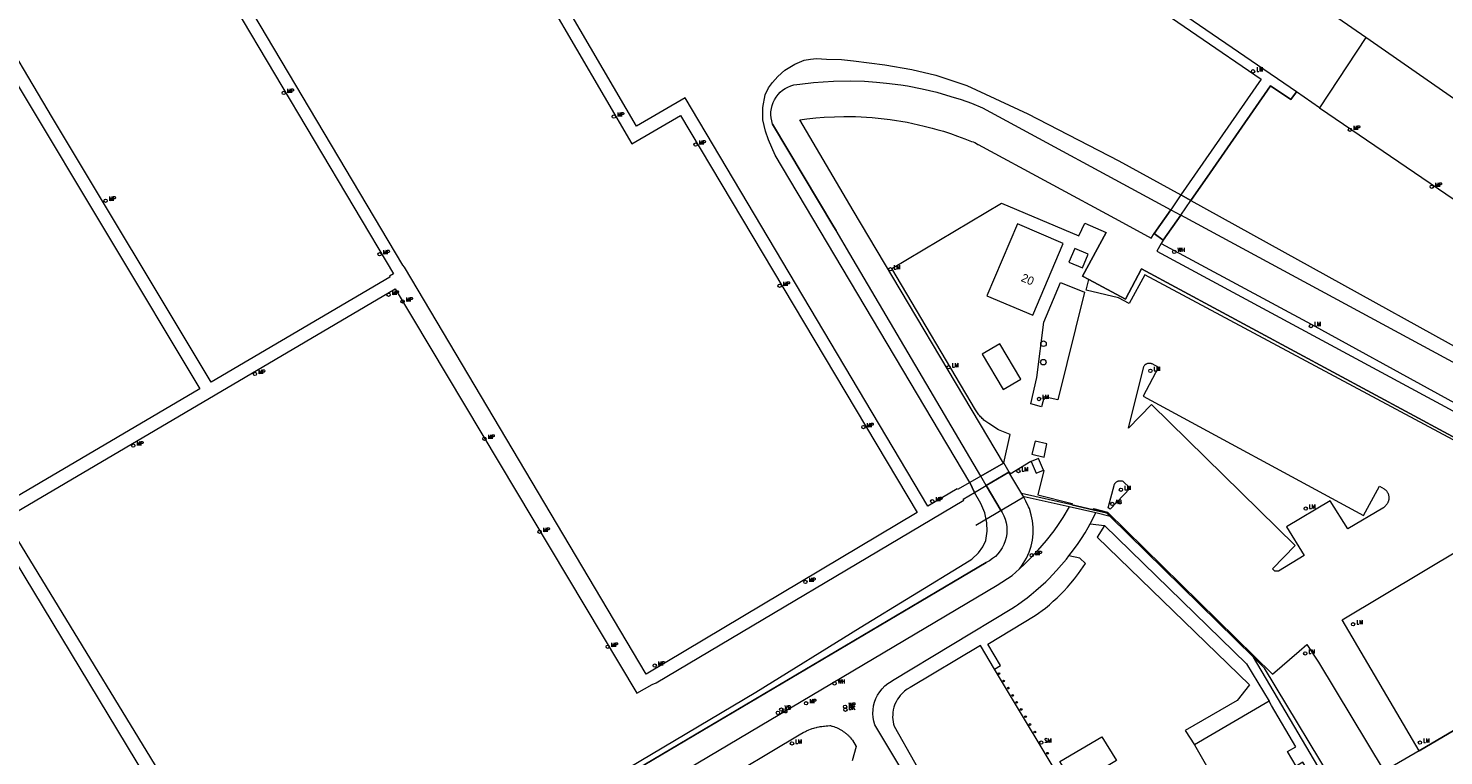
# Model space of a CAD drawing. Header units: metres. Extents: x 138165 to 154469, y 480134 to 494189.
# Tile 59 of 256: x 143519 to 143730, y 492193 to 492301. Entities that reach past the tile are written whole.
import ezdxf

# ---------------------------------------------------------------- set-up
doc = ezdxf.new("R2010")
doc.units = ezdxf.units.M
doc.header["$LTSCALE"] = 0.001
doc.header["$MEASUREMENT"] = 0
for name, color, linetype, lineweight in [('Level 5', 7, 'Continuous', 0), ('TOP-L-terrein schutting raster hek leuning', 7, 'Continuous', 0), ('TOP-L-topo objecten punt', 7, 'Continuous', 0), ('TOP-L-topo objecten vlak', 7, 'Continuous', 0), ('TOP-L-water beschoeiing', 7, 'Continuous', 0), ('TOP-T-topo huisnummering naamgeving', 7, 'Continuous', 0)]:
    doc.layers.add(name, color=color, linetype=linetype, lineweight=lineweight)
doc.styles.add('Style-INTL_ISO', font='INTL_ISO.shx')
doc.styles.add('Style-STANDARD', font='STANDARD.shx')

# ---------------------------------------------------------------- blocks, each defined once
blk = doc.blocks.new('12')
at = {"layer": 'TOP-L-topo objecten punt', "color": 7, "linetype": 'Continuous', "lineweight": 0}
blk.add_circle((0, 0), 0.025, dxfattribs=at)
at = {"layer": 'TOP-L-topo objecten punt', "color": 7, "linetype": 'Continuous', "lineweight": 0, "style": 'Style-STANDARD'}
blk.add_text('MP', height=0.06, dxfattribs=at).set_placement((0.0483, 0))
blk = doc.blocks.new('131')
at = {"layer": 'TOP-L-topo objecten punt', "color": 7, "linetype": 'Continuous', "lineweight": 0}
blk.add_circle((0, 0), 0.025, dxfattribs=at)
at = {"layer": 'TOP-L-topo objecten punt', "color": 7, "linetype": 'Continuous', "lineweight": 0, "style": 'Style-STANDARD'}
blk.add_text('SM', height=0.06, dxfattribs=at).set_placement((0.0483, 0))
blk = doc.blocks.new('72')
at = {"layer": 'TOP-L-topo objecten punt', "color": 7, "linetype": 'Continuous', "lineweight": 0}
blk.add_circle((0, 0), 0.025, dxfattribs=at)
at = {"layer": 'TOP-L-topo objecten punt', "color": 7, "linetype": 'Continuous', "lineweight": 0, "style": 'Style-STANDARD'}
blk.add_text('BK', height=0.06, dxfattribs=at).set_placement((0.0483, 0))
blk = doc.blocks.new('73')
at = {"layer": 'TOP-L-topo objecten punt', "color": 7, "linetype": 'Continuous', "lineweight": 0}
blk.add_circle((0, 0), 0.025, dxfattribs=at)
at = {"layer": 'TOP-L-topo objecten punt', "color": 7, "linetype": 'Continuous', "lineweight": 0, "style": 'Style-STANDARD'}
blk.add_text('WP', height=0.06, dxfattribs=at).set_placement((0.0483, 0))
blk = doc.blocks.new('*U13')
at = {"layer": 'Level 5', "color": 7, "linetype": 'Continuous', "lineweight": 0}
blk.add_circle((0, 0), 0.0415, dxfattribs=at)
blk = doc.blocks.new('150')
at = {"layer": 'Level 5', "color": 7, "linetype": 'Continuous', "lineweight": 0}
blk.add_blockref('*U13', (0, 0), dxfattribs=at)
blk = doc.blocks.new('16')
at = {"layer": 'TOP-L-topo objecten punt', "color": 7, "linetype": 'Continuous', "lineweight": 0}
blk.add_circle((0, 0), 0.025, dxfattribs=at)
at = {"layer": 'TOP-L-topo objecten punt', "color": 7, "linetype": 'Continuous', "lineweight": 0, "style": 'Style-STANDARD'}
blk.add_text('LM', height=0.06, dxfattribs=at).set_placement((0.0483, 0))
blk = doc.blocks.new('10')
at = {"layer": 'TOP-L-topo objecten punt', "linetype": 'Continuous', "lineweight": 0}
blk.add_circle((0, 0), 0.0125, dxfattribs=at)
blk = doc.blocks.new('302')
at = {"layer": 'TOP-L-topo objecten punt', "color": 7, "linetype": 'Continuous', "lineweight": 0}
blk.add_circle((0, 0), 0.025, dxfattribs=at)
at = {"layer": 'TOP-L-topo objecten punt', "color": 7, "linetype": 'Continuous', "lineweight": 0, "style": 'Style-STANDARD'}
blk.add_text('WH', height=0.06, dxfattribs=at).set_placement((0.0483, 0))
blk = doc.blocks.new('11')
at = {"layer": 'TOP-L-topo objecten punt', "color": 7, "linetype": 'Continuous', "lineweight": 0}
blk.add_circle((0, 0), 0.025, dxfattribs=at)
at = {"layer": 'TOP-L-topo objecten punt', "color": 7, "linetype": 'Continuous', "lineweight": 0, "style": 'Style-STANDARD'}
blk.add_text('AB', height=0.06, dxfattribs=at).set_placement((0.0483, 0))
blk = doc.blocks.new('14')
at = {"layer": 'TOP-L-topo objecten punt', "color": 7, "linetype": 'Continuous', "lineweight": 0}
blk.add_circle((0, 0), 0.025, dxfattribs=at)
at = {"layer": 'TOP-L-topo objecten punt', "color": 7, "linetype": 'Continuous', "lineweight": 0, "style": 'Style-STANDARD'}
blk.add_text('VB', height=0.06, dxfattribs=at).set_placement((0.0483, 0))

msp = doc.modelspace()

# ---------------------------------------------------------------- linework, layer by layer
at = {"layer": 'TOP-L-terrein schutting raster hek leuning', "flags": 128}
for points in [[(143726.48, 492193.34), (143754.78, 492210.01), (143755.8, 492212.6), (143742.23, 492234.4), (143685.02, 492265.27), (143682.64, 492260.74), (143677.18, 492263.64), (143676.23, 492264.15), (143679.79, 492270.67)], [(143680.37, 492228.31), (143678.25, 492228.83), (143674.24, 492229.73), (143667.56, 492231.23), (143667.47, 492231.18), (143660.32, 492226.93)], [(143680.37, 492228.31), (143679.83, 492228.84), (143677.83, 492229.29), (143674.66, 492230.02), (143667.12, 492231.75)], [(143721.24, 492190.28), (143714.96, 492186.46), (143703.42, 492205.69), (143701.77, 492207.31), (143680.37, 492228.31)], [(143675.1, 492188.17), (143672.87, 492191.74), (143679.13, 492195.41), (143681.33, 492191.88), (143675.1, 492188.17)]]:
    msp.add_lwpolyline(points, dxfattribs=at)
at = {"layer": 'TOP-L-topo objecten vlak', "flags": 128}
for points in [[(143915.02, 492283.87), (143917.76, 492270.71), (143888.98, 492253.44), (143855.59, 492275.37), (143835.59, 492288.51), (143815.59, 492301.65), (143795.44, 492328.27), (143778.89, 492357.05), (143762.35, 492385.83), (143741.84, 492376.12), (143721.33, 492366.4), (143725.73, 492355.98), (143740.49, 492321.03), (143751.42, 492295.15), (143762.35, 492269.27), (143734.04, 492288.96), (143718.51, 492299.76)], [(143718.51, 492299.76), (143702.44, 492310.93), (143670.84, 492332.91), (143637.45, 492356.13), (143604.06, 492379.35), (143582.77, 492367.04), (143561.49, 492354.73), (143523.14, 492332.54), (143484.78, 492310.36), (143447.92, 492289.02)], [(143708.15, 492291.64), (143625.26, 492348.39), (143613.57, 492356.17), (143601.49, 492364.16), (143600.72, 492363), (143588.19, 492350.76), (143563.6, 492336.29), (143551.76, 492329.38), (143530.53, 492316.72), (143521.45, 492311.39), (143500.26, 492298.97), (143491.92, 492293.98), (143463.78, 492277.27), (143458.17, 492273.94)], [(143692.41, 492275.47), (143695.27, 492279.57), (143704.31, 492292.57), (143707.32, 492290.54), (143708.15, 492291.64), (143625.26, 492348.39), (143613.57, 492356.17), (143601.49, 492364.16), (143600.72, 492363), (143612.37, 492355.31), (143626.1, 492346.14), (143702.9, 492293.54), (143690.93, 492276.27)], [(143575.97, 492340.47), (143609.01, 492283.9), (143616.29, 492288.12), (143651.57, 492228.89), (143611.15, 492204.76), (143575.11, 492265.5), (143574.85, 492265.78), (143551.38, 492305.3)], [(143659.42, 492233.36), (143657.61, 492232.32), (143657.55, 492232.41), (143653.19, 492229.85), (143616.96, 492290.75), (143609.72, 492286.52), (143577.61, 492341.44)], [(143521.45, 492311.39), (143500.26, 492298.97), (143501.54, 492296.71), (143511.52, 492302.5), (143517.6, 492292.31), (143544.56, 492247.37), (143514.5, 492229.67), (143481.62, 492284.91), (143493.31, 492291.73), (143491.92, 492293.98), (143463.78, 492277.27), (143465.39, 492275.06), (143479.48, 492283.58), (143541.93, 492180.38), (143543.87, 492181.46), (143516.85, 492225.73), (143515.5, 492228.01), (143573.68, 492262.26), (143609.75, 492201.92), (143612.04, 492203.25), (143612.61, 492203.47), (143658.55, 492230.72), (143658.44, 492230.89), (143660.14, 492231.89)], [(143549.78, 492304.31), (143573.43, 492264.5), (143572.83, 492264.15), (143572.9, 492264.03), (143546.23, 492248.35), (143522.58, 492287.76), (143513.2, 492303.49)], [(143718.51, 492299.76), (143711.6, 492289.28)], [(143660.14, 492231.89), (143659.42, 492233.36), (143630.41, 492282.21), (143629.41, 492284.5), (143628.95, 492285.78), (143628.57, 492287.5), (143628.57, 492289.31), (143628.9, 492291.2), (143629.38, 492292.26), (143629.97, 492293.05), (143630.78, 492293.96), (143631.82, 492294.9), (143633.32, 492295.77), (143634.74, 492296.39), (143635.67, 492296.56), (143636.55, 492296.62), (143638.07, 492296.55), (143640.3, 492296.5), (143642.1, 492296.31), (143646.77, 492295.67), (143650.76, 492295), (143654.36, 492294.16), (143658.97, 492292.6), (143668.1, 492288.37), (143681.65, 492281.35), (143690.93, 492276.27)], [(143661.06, 492234.29), (143641.53, 492267.51), (143639.5, 492270.96), (143639.16, 492271.54), (143630, 492286.86), (143629.87, 492287.31), (143629.78, 492287.77), (143629.75, 492288.24), (143629.76, 492288.7), (143629.82, 492289.17), (143629.93, 492289.62), (143630.09, 492290.06), (143630.29, 492290.48), (143630.54, 492290.88), (143630.82, 492291.25), (143631.14, 492291.59), (143631.5, 492291.9), (143631.89, 492292.16), (143632.3, 492292.38), (143632.73, 492292.56), (143633.16, 492292.69), (143634.08, 492292.82), (143636.12, 492293.04), (143637.55, 492293.16), (143639.07, 492293.24), (143641.62, 492293.28), (143643.7, 492293.23), (143645.51, 492293.12), (143647, 492292.97), (143649.13, 492292.7), (143650.11, 492292.54), (143652.32, 492292.11), (143654.5, 492291.59), (143656.62, 492290.98), (143658.12, 492290.53), (143659.68, 492289.98), (143661.32, 492289.29), (143689.4, 492274.07)], [(143708.15, 492291.64), (143707.32, 492290.54), (143704.31, 492292.57), (143695.27, 492279.57), (143692.41, 492275.47)], [(143711.6, 492289.28), (143708.15, 492291.64)], [(143711.6, 492289.28), (143761.12, 492255.54), (143770.09, 492245.01), (143770.36, 492244.5)], [(143664.46, 492236.24), (143642.04, 492273.96), (143634.09, 492287.47), (143635.13, 492287.61), (143636.45, 492287.76), (143637.71, 492287.86), (143639.23, 492287.95), (143640.65, 492287.98), (143642.37, 492287.97), (143644.85, 492287.83), (143647.53, 492287.54), (143650.09, 492287.12), (143652.62, 492286.56), (143653.81, 492286.26), (143654.53, 492286.05), (143655.49, 492285.77), (143656.54, 492285.43), (143657.58, 492285.07), (143658.7, 492284.65), (143659.67, 492284.26), (143659.93, 492284.19), (143660.18, 492284.09), (143660.42, 492283.96), (143660.64, 492283.82), (143660.69, 492283.78), (143681.67, 492272.46), (143686.49, 492269.83), (143686.93, 492270.5)], [(143664.51, 492236.28), (143664.51, 492236.28), (143665.46, 492240.55), (143663.73, 492241.22), (143662.27, 492242.16), (143662.12, 492242.25), (143661.96, 492242.36), (143661.83, 492242.45), (143661.68, 492242.56), (143661.54, 492242.68), (143661.4, 492242.81), (143661.27, 492242.93), (143661.15, 492243.05), (143661.02, 492243.19), (143660.91, 492243.31), (143660.8, 492243.46), (143660.68, 492243.6), (143660.58, 492243.76), (143660.49, 492243.89), (143660.39, 492244.05), (143660.3, 492244.21), (143647.8, 492265.3), (143664.14, 492275.07), (143675.71, 492270.19), (143676.59, 492272.08), (143679.79, 492270.67), (143676.23, 492264.15), (143677.18, 492263.64)], [(143690.93, 492276.27), (143689.4, 492274.07), (143686.93, 492270.5), (143688.29, 492269.55), (143690.89, 492273.28), (143692.41, 492275.47)], [(143690.93, 492276.27), (143689.4, 492274.07)], [(143690.89, 492273.28), (143692.41, 492275.47)], [(143692.41, 492275.47), (143690.93, 492276.27)], [(143690.93, 492276.27), (143692.41, 492275.47)], [(143692.41, 492275.47), (143753.73, 492241.54), (143754.13, 492241.34), (143754.52, 492241.11), (143754.85, 492240.9), (143754.92, 492240.84), (143755.06, 492240.74), (143755.26, 492240.6), (143755.61, 492240.32), (143755.76, 492240.18), (143755.94, 492240.02), (143756.28, 492239.68), (143756.56, 492239.37), (143756.83, 492239.03), (143757.1, 492238.66), (143757.37, 492238.24), (143757.57, 492237.89), (143757.96, 492237.08), (143757.97, 492237.05)], [(143686.93, 492270.5), (143689.4, 492274.07)], [(143690.89, 492273.28), (143688.29, 492269.55)], [(143689.4, 492274.07), (143690.89, 492273.28)], [(143755.62, 492235.66), (143755.53, 492235.79), (143755.35, 492236.1), (143754.98, 492236.66), (143754.68, 492237.11), (143754.46, 492237.41), (143754.17, 492237.78), (143753.77, 492238.26), (143753.46, 492238.64), (143753.14, 492238.99), (143752.81, 492239.34), (143752.45, 492239.71), (143752.11, 492240.03), (143751.73, 492240.38), (143690.89, 492273.28)], [(143673.38, 492269.05), (143666.53, 492271.95), (143661.99, 492261.22), (143668.83, 492258.33), (143673.38, 492269.05)], [(143688.29, 492269.55), (143686.93, 492270.5)], [(143675.09, 492268.27), (143674.21, 492266.25), (143676.25, 492265.38), (143677.11, 492267.42), (143675.09, 492268.27)], [(143687.98, 492269.04), (143687.35, 492267.88), (143745.4, 492236.53), (143747.04, 492235.65)], [(143688.29, 492269.55), (143687.98, 492269.04)], [(143687.98, 492269.04), (143710.38, 492256.98), (143748.07, 492236.28)], [(143726.48, 492193.34), (143714.98, 492212.89), (143738.98, 492227.23), (143736.12, 492231.42), (143738.59, 492235.98), (143685.53, 492264.34), (143683.2, 492260.07), (143681.6, 492260.9), (143676.8, 492262.09), (143677.18, 492263.64)], [(143677.18, 492263.64), (143682.64, 492260.74), (143685.02, 492265.27), (143742.23, 492234.4), (143755.8, 492212.6), (143754.78, 492210.01), (143726.48, 492193.34)], [(143672.95, 492263.2), (143676.53, 492261.75), (143672.55, 492245.7), (143670.5, 492246.17), (143670.11, 492244.65), (143668.52, 492245.12), (143669.43, 492249.04), (143670.49, 492257.31), (143672.95, 492263.2)], [(143667.04, 492248.78), (143663.92, 492254.06), (143661.28, 492252.5), (143664.41, 492247.23), (143667.04, 492248.78)], [(143683.12, 492241.5), (143685.39, 492250.7), (143685.43, 492250.77), (143685.48, 492250.84), (143685.54, 492250.9), (143685.61, 492250.96), (143685.67, 492251.02), (143685.75, 492251.06), (143685.82, 492251.1), (143685.9, 492251.13), (143685.99, 492251.16), (143686.07, 492251.17), (143686.16, 492251.18), (143686.25, 492251.18), (143686.33, 492251.17), (143686.42, 492251.16), (143686.5, 492251.14), (143686.58, 492251.11), (143687.59, 492250.56), (143685.27, 492246.24), (143718.18, 492228.45), (143720.53, 492232.82), (143721.24, 492232.44), (143721.3, 492232.39), (143721.37, 492232.34), (143721.43, 492232.29), (143721.49, 492232.24), (143721.54, 492232.18), (143721.59, 492232.12), (143721.64, 492232.07), (143721.68, 492232), (143721.72, 492231.93), (143721.76, 492231.86), (143721.8, 492231.79), (143721.83, 492231.73), (143721.86, 492231.66), (143721.88, 492231.58), (143721.9, 492231.5), (143721.92, 492231.43), (143721.94, 492231.35), (143721.95, 492231.27), (143721.95, 492231.19), (143721.96, 492231.12), (143721.96, 492231.04), (143721.95, 492230.96), (143721.95, 492230.88), (143721.93, 492230.8), (143721.92, 492230.72), (143721.9, 492230.66), (143721.88, 492230.58), (143721.85, 492230.51), (143721.82, 492230.43), (143721.79, 492230.36), (143721.75, 492230.29), (143721.68, 492230.18), (143721.64, 492230.12), (143721.57, 492230.02), (143721.49, 492229.92), (143721.4, 492229.82), (143721.35, 492229.77), (143721.3, 492229.73), (143721.21, 492229.65), (143721.16, 492229.61), (143721.1, 492229.57), (143721.05, 492229.54), (143715.81, 492226.45), (143713.19, 492230.63), (143706.7, 492226.76), (143709.32, 492222.5), (143705.48, 492220.13), (143704.96, 492220.16), (143704.57, 492220.5), (143707.96, 492223.97), (143686.56, 492245.03), (143683.12, 492241.5)], [(143670.94, 492239.15), (143669.18, 492239.56), (143668.69, 492237.59), (143670.5, 492237.17), (143670.94, 492239.15)], [(143665.32, 492234.92), (143665.46, 492234.68), (143668.53, 492236.57), (143668.6, 492236.51)], [(143670.44, 492235.22), (143669.7, 492236.97), (143668.6, 492236.51)], [(143668.6, 492236.51), (143669.33, 492234.74), (143670.44, 492235.22)], [(143660.14, 492231.89), (143661.88, 492232.9), (143665.26, 492234.89), (143665.32, 492234.92), (143664.51, 492236.28), (143664.46, 492236.24), (143661.06, 492234.29), (143659.42, 492233.36)], [(143661.06, 492234.29), (143664.46, 492236.24)], [(143661.88, 492232.9), (143661.06, 492234.29)], [(143665.26, 492234.89), (143661.88, 492232.9)], [(143664.46, 492236.24), (143664.51, 492236.28)], [(143665.32, 492234.92), (143664.51, 492236.28)], [(143665.26, 492234.89), (143665.32, 492234.92)], [(143667.47, 492231.18), (143665.26, 492234.89)], [(143670.44, 492235.22), (143670.49, 492235.15), (143669.56, 492231.51), (143674.7, 492230.22), (143674.66, 492230.02), (143677.83, 492229.29)], [(143661.88, 492232.9), (143664.09, 492229.14), (143664.24, 492228.9), (143664.49, 492228.41), (143664.69, 492227.9), (143664.84, 492227.37), (143664.93, 492226.82), (143664.96, 492226.27), (143664.93, 492225.72), (143664.85, 492225.18), (143664.71, 492224.65), (143664.52, 492224.13), (143664.27, 492223.64), (143663.98, 492223.18), (143663.63, 492222.75), (143663.24, 492222.35), (143662.82, 492222.01), (143662.36, 492221.7), (143661.87, 492221.45), (143516.93, 492135.66)], [(143659.42, 492233.36), (143660.14, 492231.89)], [(143660.14, 492231.89), (143661.88, 492232.9)], [(143680.35, 492229.38), (143680.07, 492229.6), (143681.04, 492233.12), (143681.06, 492233.16), (143681.08, 492233.2), (143681.13, 492233.27), (143681.19, 492233.34), (143681.25, 492233.4), (143681.32, 492233.46), (143681.39, 492233.5), (143681.43, 492233.53), (143681.48, 492233.55), (143681.56, 492233.58), (143681.61, 492233.6), (143681.65, 492233.61), (143681.73, 492233.63), (143681.82, 492233.64), (143681.91, 492233.64), (143681.99, 492233.64), (143682.08, 492233.62), (143682.17, 492233.6), (143682.25, 492233.57), (143683.35, 492232.53), (143680.35, 492229.38)], [(143608.49, 492190.77), (143627.48, 492202.06), (143643.08, 492211.72), (143658.71, 492221.29), (143659.72, 492221.94), (143660.71, 492222.86), (143661.37, 492223.76), (143661.84, 492224.73), (143662.03, 492226.1), (143661.96, 492227.36), (143661.65, 492228.86), (143661.09, 492230.24), (143660.14, 492231.89)], [(143666.83, 492220.49), (143667.14, 492220.91), (143667.39, 492221.26), (143667.64, 492221.66), (143667.87, 492222.08), (143668.27, 492222.95), (143668.57, 492223.85), (143668.77, 492224.78), (143668.88, 492225.73), (143668.89, 492226.68), (143668.79, 492227.63), (143668.6, 492228.56), (143668.32, 492229.47), (143668.2, 492229.76), (143667.81, 492230.6), (143667.47, 492231.18)], [(143674.24, 492229.73), (143667.56, 492231.23), (143667.47, 492231.18)], [(143674.24, 492229.73), (143673.3, 492228.16), (143672.6, 492227.1), (143671.96, 492226.18), (143670.82, 492224.7), (143669.54, 492223.21), (143668.39, 492221.98), (143667.58, 492221.19), (143666.83, 492220.49)], [(143678.25, 492228.83), (143674.24, 492229.73)], [(143677.4, 492227.2), (143678.25, 492228.83)], [(143677.83, 492229.29), (143677.88, 492229.48), (143679.95, 492228.94), (143704.59, 492204.78), (143708.55, 492208.18), (143709.7, 492209.21), (143711.46, 492206.56), (143721.24, 492190.28)], [(143677.83, 492229.29), (143679.83, 492228.84), (143680.37, 492228.31)], [(143680.37, 492228.31), (143678.25, 492228.83)], [(143701.77, 492207.31), (143680.37, 492228.31)], [(143674.21, 492222.41), (143674.91, 492223.32), (143675.6, 492224.29), (143676.07, 492225), (143676.62, 492225.86), (143677.11, 492226.66), (143677.4, 492227.2)], [(143677.4, 492227.2), (143679.54, 492226.93)], [(143679.54, 492226.93), (143678.43, 492225.19), (143701.16, 492203.19), (143699.3, 492200.83), (143691.54, 492196.38), (143692.95, 492194.22)], [(143679.54, 492226.93), (143700.69, 492206.32), (143704.07, 492200.73)], [(143652.19, 492185.68), (143646.6, 492194.99), (143645.26, 492197.19), (143645.1, 492197.74), (143645.01, 492198.31), (143644.97, 492198.89), (143644.99, 492199.47), (143645.08, 492200.04), (143645.22, 492200.6), (143645.42, 492201.14), (143645.68, 492201.66), (143645.99, 492202.14), (143646.35, 492202.59), (143646.75, 492203.01), (143647.2, 492203.38), (143647.68, 492203.7), (143647.88, 492203.81), (143665.68, 492214.56), (143666.23, 492214.92), (143666.52, 492215.12), (143667.28, 492215.66), (143667.97, 492216.18), (143668.59, 492216.67), (143669.28, 492217.24), (143670.02, 492217.88), (143670.76, 492218.57), (143671.27, 492219.07), (143671.76, 492219.57), (143672.38, 492220.23), (143673.83, 492221.92), (143674.21, 492222.41)], [(143663.13, 492205.52), (143664.02, 492206.06), (143662.1, 492209.26), (143669.18, 492213.5), (143669.7, 492213.87), (143670.24, 492214.28), (143670.71, 492214.64), (143671.3, 492215.12), (143671.89, 492215.64), (143672.47, 492216.17), (143672.92, 492216.61), (143673.45, 492217.15), (143674.02, 492217.77), (143674.51, 492218.33), (143675.06, 492218.99), (143675.65, 492219.78), (143676.69, 492221.29), (143675.85, 492222.08), (143674.21, 492222.41)], [(143503.06, 492122.86), (143503.11, 492122.87), (143503.16, 492122.91), (143663.5, 492218.03), (143665.77, 492219.49), (143666.83, 492220.49)], [(143663.13, 492205.52), (143661.01, 492209.07), (143650.54, 492202.79), (143650.1, 492202.54), (143649.69, 492202.24), (143649.32, 492201.9), (143649.05, 492201.61), (143648.82, 492201.31), (143648.64, 492201.04), (143648.42, 492200.65), (143648.26, 492200.3), (143648.11, 492199.86), (143648.01, 492199.46), (143647.95, 492199.06), (143647.92, 492198.68), (143647.91, 492198.34), (143647.93, 492198.01), (143647.98, 492197.66), (143648.05, 492197.33), (143648.14, 492197), (143654.2, 492186.26)], [(143721.24, 492190.28), (143714.96, 492186.46), (143703.42, 492205.69), (143701.77, 492207.31)], [(143722.05, 492175.11), (143721.08, 492174.55), (143701.77, 492207.31)], [(143674.56, 492186.46), (143663.13, 492205.52)], [(143704.07, 492200.73), (143692.95, 492194.22)], [(143709.81, 492170.82), (143711.72, 492171.94), (143712.88, 492169.96), (143715.55, 492171.53), (143714.39, 492173.51), (143717.44, 492175.31), (143717.56, 492175.1), (143718.52, 492175.66), (143709.11, 492191.62), (143708.13, 492191.06), (143706.85, 492193.23), (143708.06, 492193.95), (143704.42, 492200.08), (143704.07, 492200.73)], [(143634.32, 492195.94), (143634.56, 492196.07), (143634.68, 492196.13), (143634.8, 492196.19), (143634.92, 492196.24), (143635.04, 492196.3), (143635.16, 492196.35), (143635.29, 492196.41), (143635.41, 492196.46), (143635.66, 492196.55), (143635.79, 492196.6), (143635.91, 492196.64), (143636.17, 492196.72), (143636.3, 492196.76), (143636.55, 492196.82), (143636.68, 492196.85), (143636.95, 492196.91), (143637.08, 492196.94), (143637.34, 492196.98), (143637.6, 492197.02), (143637.74, 492197.03), (143638, 492197.06), (143638.27, 492197.08), (143638.54, 492197.09), (143638.62, 492197.09), (143638.73, 492197.06), (143638.83, 492197.03), (143638.93, 492197.01), (143639.13, 492196.94), (143639.23, 492196.91), (143639.33, 492196.87), (143639.53, 492196.8), (143639.73, 492196.71), (143639.92, 492196.62), (143640.01, 492196.57), (143640.2, 492196.47), (143640.38, 492196.36), (143640.55, 492196.24), (143640.73, 492196.12), (143640.89, 492195.99), (143640.98, 492195.92), (143641.14, 492195.78), (143641.21, 492195.71), (143641.29, 492195.64), (143641.37, 492195.56), (143641.44, 492195.48), (143641.51, 492195.41), (143641.58, 492195.33), (143641.65, 492195.25), (143641.79, 492195.09), (143641.92, 492194.92), (143642.45, 492193.96), (143641.9, 492191.84)], [(143620.73, 492187.8), (143634.21, 492195.87), (143634.32, 492195.94)], [(143692.95, 492194.22), (143695.73, 492189.37), (143691.31, 492186.75), (143693.9, 492182.39), (143668.97, 492167.57), (143675.62, 492156.6), (143690.97, 492165.67), (143692.57, 492162.98)], [(143726.48, 492193.34), (143721.24, 492190.28)]]:
    msp.add_lwpolyline(points, dxfattribs=at)
at = {"layer": 'TOP-L-water beschoeiing', "flags": 128}
for points in [[(143630, 492286.86), (143629.87, 492287.31), (143629.78, 492287.77), (143629.75, 492288.24), (143629.76, 492288.7), (143629.82, 492289.17), (143629.93, 492289.62), (143630.09, 492290.06), (143630.29, 492290.48), (143630.54, 492290.88), (143630.82, 492291.25), (143631.14, 492291.59), (143631.5, 492291.9), (143631.89, 492292.16), (143632.3, 492292.38), (143632.73, 492292.56), (143633.16, 492292.69)], [(143633.16, 492292.69), (143634.08, 492292.82), (143636.12, 492293.04), (143637.55, 492293.16), (143639.07, 492293.24), (143641.62, 492293.28)], [(143641.62, 492293.28), (143643.7, 492293.23), (143645.51, 492293.12), (143647, 492292.97), (143649.13, 492292.7), (143650.11, 492292.54), (143652.32, 492292.11), (143654.5, 492291.59), (143656.62, 492290.98)], [(143656.62, 492290.98), (143658.12, 492290.53), (143659.68, 492289.98), (143661.32, 492289.29)], [(143661.32, 492289.29), (143689.4, 492274.07)], [(143630, 492286.86), (143639.16, 492271.54), (143639.5, 492270.96)], [(143641.53, 492267.51), (143639.5, 492270.96)], [(143661.06, 492234.29), (143641.53, 492267.51)], [(143664.09, 492229.14), (143661.88, 492232.9)], [(143664.09, 492229.14), (143664.24, 492228.9), (143664.49, 492228.41), (143664.69, 492227.9), (143664.84, 492227.37), (143664.93, 492226.82), (143664.96, 492226.27), (143664.93, 492225.72), (143664.85, 492225.18), (143664.71, 492224.65), (143664.52, 492224.13), (143664.27, 492223.64), (143663.98, 492223.18), (143663.63, 492222.75), (143663.24, 492222.35), (143662.82, 492222.01), (143662.36, 492221.7), (143661.87, 492221.45)], [(143432.65, 492085.78), (143661.87, 492221.45)]]:
    msp.add_lwpolyline(points, dxfattribs=at)

# ---------------------------------------------------------------- block references
at = {"layer": 'TOP-L-topo objecten punt', "xscale": 10, "yscale": 10, "zscale": 10}
for name, p in [('16', (143701.7, 492294.72)), ('12', (143557.07, 492291.49)), ('12', (143606.32, 492287.97)), ('12', (143716.14, 492286)), ('12', (143618.51, 492283.78)), ('12', (143728.35, 492277.5)), ('12', (143530.5, 492275.42)), ('302', (143689.93, 492267.79)), ('12', (143571.38, 492267.42)), ('16', (143647.59, 492265.18)), ('12', (143572.72, 492261.38)), ('12', (143631.06, 492262.72)), ('12', (143574.8, 492260.38)), ('16', (143710.33, 492256.72)), ('150', (143670.42, 492254.08)), ('16', (143656.27, 492250.57)), ('150', (143670.4, 492251.32)), ('12', (143552.78, 492249.57)), ('16', (143686.37, 492250.03)), ('16', (143669.77, 492245.83)), ('12', (143643.55, 492241.63)), ('12', (143534.61, 492238.88)), ('12', (143587.02, 492239.9)), ('16', (143666.67, 492235.07)), ('16', (143681.98, 492232.28)), ('12', (143653.82, 492230.56)), ('11', (143680.68, 492230.17)), ('16', (143709.55, 492229.48)), ('12', (143595.25, 492226.02)), ('12', (143668.66, 492222.51)), ('12', (143634.91, 492218.53)), ('16', (143716.62, 492212.21)), ('12', (143605.41, 492208.86)), ('16', (143709.47, 492207.86)), ('12', (143612.42, 492206.05)), ('10', (143663.79, 492204.86)), ('302', (143639.24, 492203.39)), ('10', (143664.47, 492203.76)), ('10', (143665.18, 492202.69)), ('12', (143635.01, 492200.44)), ('73', (143640.83, 492199.9)), ('10', (143665.83, 492201.6)), ('10', (143666.41, 492200.57)), ('11', (143630.81, 492199)), ('14', (143631.31, 492199.49)), ('72', (143640.87, 492199.46)), ('10', (143667.1, 492199.51)), ('10', (143667.75, 492198.44)), ('10', (143668.41, 492197.26)), ('10', (143669.14, 492196.14)), ('16', (143632.9, 492194.43)), ('131', (143670.08, 492194.56)), ('16', (143726.58, 492194.57)), ('10', (143671.03, 492192.98))]:
    msp.add_blockref(name, p, dxfattribs=at)

# ---------------------------------------------------------------- texts
at = {"layer": 'TOP-T-topo huisnummering naamgeving', "style": 'Style-INTL_ISO'}
msp.add_text('20', height=1.25, rotation=337.1, dxfattribs=at).set_placement((143666.97, 492263.46))

doc.saveas('drawing.dxf')
